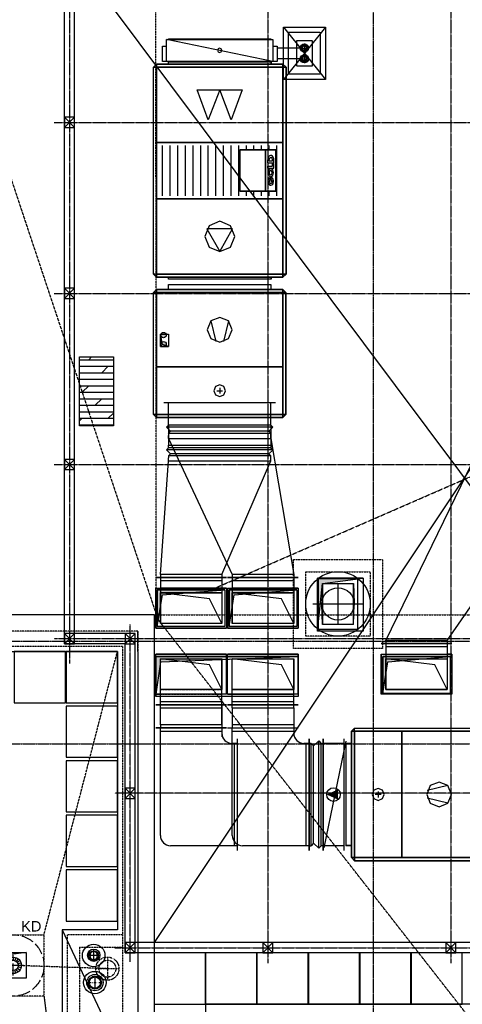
# Model space of a CAD drawing. Extents: x -7228 to 74941, y -112898 to 85621.
# Tile 14 of 256: x 52392 to 52824, y -101066 to -100104. Entities that reach past the tile are written whole.
import ezdxf

# ---------------------------------------------------------------- set-up
doc = ezdxf.new("R2010")
doc.units = 0
for name, pattern in [('00-inst$0$DASHDOT', [1, 0.5, -0.25, 0, -0.25]), ('ACAD_ISO02W100', [15, 12, -3]), ('ACAD_ISO10W100', [18.5, 12, -3, 0.5, -3]), ('CENTER', [2, 1.25, -0.25, 0.25, -0.25]), ('DASHED', [0.75, 0.5, -0.25])]:
    doc.linetypes.add(name, pattern=pattern)
doc.layers.get('0').update_dxf_attribs({"color": 101, "linetype": 'CONTINUOUS'})
for name, color, linetype in [('Ins-co', 2, 'CONTINUOUS'), ('Ins-kan', 54, 'CONTINUOUS'), ('Ins-went', 141, 'CONTINUOUS'), ('Ins-wod', 4, 'CONTINUOUS'), ('Mks-N-pion', 8, 'CONTINUOUS'), ('Os-osie', 14, 'CENTER'), ('Os-osie glowne', 1, 'CENTER'), ('PULAYER0', 1, 'CONTINUOUS'), ('Pzt-chodniki-hatch', 252, 'CONTINUOUS'), ('Sc-metal', 141, 'CONTINUOUS'), ('W-idok', 8, 'CONTINUOUS'), ('W-izol-w', 144, 'CONTINUOUS'), ('W-otwor-strop', 1, 'CONTINUOUS'), ('W-widok-spadki', 61, 'CONTINUOUS')]:
    doc.layers.add(name, color=color, linetype=linetype)
doc.styles.add('TYTUL2', font='ARIAL.TTF')
pattern_1 = [(0, (456287.547, 30849.919), (0, 6.35), []), (45, (456287.547, 30849.919), (-12.69999134, 12.69999134), [8.98026, -17.9605])]

# ---------------------------------------------------------------- blocks, each defined once
blk = doc.blocks.new('_kgjdskfgjkfh')
at = {"linetype": 'ACAD_ISO10W100'}
for p, q in [((0, 10), (0, -10)), ((10, 0), (-10, 0))]:
    blk.add_line(p, q, dxfattribs=at)
at = {"linetype": 'Continuous', "ltscale": 7}
for p, q in [((-8, 0), (-5, 0)), ((-7.61, 2.47), (-4.76, 1.55)), ((-6.47, 4.7), (-4.05, 2.94)), ((-4.7, 6.47), (-2.94, 4.05)), ((-2.47, 7.61), (-1.55, 4.76)), ((0, 8), (0, 5)), ((2.47, 7.61), (1.55, 4.76)), ((4.7, 6.47), (2.94, 4.05)), ((6.47, 4.7), (4.05, 2.94)), ((7.61, 2.47), (4.76, 1.55)), ((8, 0), (5, 0)), ((-7.61, -2.47), (-4.76, -1.55)), ((-6.47, -4.7), (-4.05, -2.94)), ((-4.7, -6.47), (-2.94, -4.05)), ((-2.47, -7.61), (-1.55, -4.76)), ((0, -8), (0, -5)), ((2.47, -7.61), (1.55, -4.76)), ((4.7, -6.47), (2.94, -4.05)), ((6.47, -4.7), (4.05, -2.94)), ((7.61, -2.47), (4.76, -1.55))]:
    blk.add_line(p, q, dxfattribs=at)
at = {"linetype": 'ACAD_ISO02W100'}
blk.add_circle((0, 0), 30, dxfattribs=at)
at = {"linetype": 'Continuous', "ltscale": 7}
for radius in [8, 5]:
    blk.add_circle((0, 0), radius, dxfattribs=at)
blk = doc.blocks.new('*U2918')
at = {"color": 1, "linetype": 'Continuous', "lineweight": -2}
blk.add_line((-235, -345), (-235, 345), dxfattribs=at)
at = {"color": 0, "linetype": 'ByBlock', "lineweight": -2}
for p, q in [((-235, 300), (215, 300)), ((215, 300), (215, -300)), ((-235, -300), (215, -300))]:
    blk.add_line(p, q, dxfattribs=at)
at = {"color": 4, "linetype": 'Continuous'}
for p, q in [((-205, -300), (-205, 300)), ((-130, 345), (260, 345)), ((-130, 345), (-130, 300)), ((260, -345), (260, 345)), ((-130, -345), (-130, -300)), ((-130, -345), (260, -345))]:
    blk.add_line(p, q, dxfattribs=at)
at = {"color": 4, "linetype": 'DASHED'}
for p, q in [((-130, 300), (-130, -300)), ((-85, 300), (-85, -300))]:
    blk.add_line(p, q, dxfattribs=at)
blk = doc.blocks.new('*U2920')
at = {"color": 0, "linetype": 'ByBlock', "lineweight": -2}
blk.add_circle((0, 0), 315, dxfattribs=at)
blk = doc.blocks.new('*U2919')
at = {"color": 0, "linetype": 'ByBlock', "lineweight": -2}
blk.add_circle((0, 0), 157.5, dxfattribs=at)

msp = doc.modelspace()

# ---------------------------------------------------------------- hatches: boundary and pattern name
at = {"layer": 'Ins-went'}
h = msp.add_hatch(color=256, dxfattribs=at)
h.paths.add_polyline_path([(52530.032, -100421.174, 1), (52535.283, -100421.174, 1)])
h.paths.add_polyline_path([(52535.283, -100412.247, 1), (52530.032, -100412.247, 1)])
h = msp.add_hatch(color=256, dxfattribs=at)
h.paths.add_polyline_path([(52530.032, -100421.174, 1), (52535.283, -100421.174, 1)])
h.paths.add_polyline_path([(52535.283, -100412.247, 1), (52530.032, -100412.247, 1)])
at = {"layer": 'Ins-went', "ltscale": 0.5}
h = msp.add_hatch(dxfattribs=at)
h.set_pattern_fill('DOLMIT', color=256, style=0)
h.set_pattern_definition(pattern_1)
h.paths.add_polyline_path([(52483.56, -100433.581), (52450.508, -100433.581), (52450.508, -100500.885), (52483.56, -100500.885)])
h = msp.add_hatch(dxfattribs=at)
h.set_pattern_fill('DOLMIT', color=256, style=0)
h.set_pattern_definition(pattern_1)
h.paths.add_polyline_path([(52483.56, -100433.581), (52450.508, -100433.581), (52450.508, -100500.885), (52483.56, -100500.885)])
at = {"layer": 'W-otwor-strop'}
for points in [[(52529.547, -100411.302), (52529.547, -100423.302), (52537.547, -100423.302), (52531.547, -100421.302)], [(52727.497, -100649.805), (52683.047, -100649.805), (52683.047, -100701.302), (52688.047, -100654.805)]]:
    msp.add_hatch(color=256, dxfattribs=at).paths.add_polyline_path(points)
at = {"layer": 'W-otwor-strop', "linetype": 'Continuous', "ltscale": 0.5}
for points in [[(52592.518, -100660.979), (52526.518, -100660.979), (52526.518, -100696.979), (52531.518, -100665.979)], [(52662.746, -100660.979), (52596.746, -100660.979), (52596.746, -100696.979), (52601.746, -100665.979)], [(52664.246, -100726.302), (52525.018, -100726.302), (52525.018, -100765.302), (52530.018, -100731.302)], [(52812.757, -100726.302), (52746.757, -100726.302), (52746.757, -100762.302), (52751.757, -100731.302)]]:
    msp.add_hatch(color=256, dxfattribs=at).paths.add_polyline_path(points)
at = {"layer": 'W-otwor-strop', "linetype": 'Continuous'}
msp.add_hatch(color=256, dxfattribs=at).paths.add_polyline_path([(52398.344, -101015.29), (52376.344, -101018.29), (52373.344, -101040.29), (52373.344, -101015.29)])

# ---------------------------------------------------------------- linework, layer by layer
at = {"color": 4, "ltscale": 2}
for p, q in [((52529.518, -100645.979), (52529.518, -100648.979)), ((52529.518, -100728.379), (52589.518, -100728.379)), ((52599.746, -100758.379), (52599.746, -100728.379)), ((52814.257, -100723.879, -31245.877), (52809.757, -100723.879, -31245.877)), ((52814.257, -100723.879, -31245.877), (52814.257, -100762.879, -31245.877))]:
    msp.add_line(p, q, dxfattribs=at)
at = {"color": 0, "linetype": 'ByBlock', "lineweight": -2}
msp.add_line((52599.746, -100728.379), (52659.746, -100728.379), dxfattribs=at)
at = {"color": 4, "linetype": 'Continuous'}
for p, q in [((52664.246, -100762.879), (52659.746, -100762.879)), ((52814.257, -100762.879, -31245.877), (52745.257, -100762.879, -31245.877))]:
    msp.add_line(p, q, dxfattribs=at)
at = {"layer": 'Ins-co'}
for p, q in [((52665.852, -100131.945), (52643.588, -100131.945)), ((52665.852, -100131.945, 0), (52674.572, -100131.945, 0)), ((52670.212, -100127.585, 0), (52670.212, -100136.305, 0)), ((52665.853, -100142.475, 0), (52643.588, -100142.476)), ((52665.853, -100142.475, 0), (52674.573, -100142.475, 0)), ((52670.212, -100138.115, 0), (52670.213, -100146.835, 0))]:
    msp.add_line(p, q, dxfattribs=at)
for centre, radius in [((52670.212, -100131.945, 0), 3.624), ((52670.212, -100131.945, 0), 2.56), ((52670.212, -100131.945, 0), 2.08), ((52670.213, -100142.475, 0), 3.624), ((52670.213, -100142.475, 0), 2.56), ((52670.213, -100142.475, 0), 2.08)]:
    msp.add_circle(centre, radius, dxfattribs=at)
at = {"layer": 'Ins-kan', "linetype": 'Continuous', "ltscale": 0.3}
for p, q in [((52469.616, -101018.203), (52459.116, -101018.203)), ((52464.366, -101023.453), (52464.366, -101012.953)), ((52465.548, -101038.304), (52465.548, -101050.904))]:
    msp.add_line(p, q, dxfattribs=at)
for centre, radius in [((52464.366, -101018.203), 11), ((52464.366, -101018.203), 4.77), ((52465.548, -101044.604), 11), ((52465.548, -101044.604), 6.3), ((52465.548, -101044.604), 5.5)]:
    msp.add_circle(centre, radius, dxfattribs=at)
at = {"layer": 'Ins-kan', "linetype": 'Continuous', "ltscale": 0.3, "extrusion": (0, 9.7811e-55, -1)}
msp.add_ellipse((52464.366, -101018.203), major_axis=(2.722, 2.722), ratio=1, start_param=3.9269908, end_param=10.2101761, dxfattribs=at)
at = {"layer": 'Ins-went'}
for p, q in [((52639.338, -100145.024), (52535.338, -100123.524)), ((52522.738, -100150.624), (52525.738, -100147.624)), ((52522.738, -100352.624), (52522.738, -100150.624)), ((52525.738, -100147.624), (52649.238, -100147.624)), ((52535.338, -100145.024), (52531.688, -100145.024)), ((52652.238, -100150.624), (52652.238, -100352.624)), ((52565.438, -100172.674), (52609.538, -100172.674)), ((52576.316, -100202.074), (52565.438, -100172.674)), ((52587.488, -100172.674), (52576.316, -100202.074)), ((52598.66, -100202.074), (52587.488, -100172.674)), ((52609.538, -100172.674), (52598.66, -100202.074)), ((52531.738, -100276.124), (52531.738, -100227.124)), ((52539.172, -100276.124), (52539.172, -100227.124)), ((52546.605, -100276.124), (52546.605, -100227.124)), ((52554.038, -100276.124), (52554.038, -100227.124)), ((52561.472, -100276.124), (52561.472, -100227.124)), ((52568.905, -100276.124), (52568.905, -100227.124)), ((52576.338, -100276.124), (52576.338, -100227.124)), ((52583.772, -100276.124), (52583.772, -100227.124)), ((52591.205, -100276.124), (52591.205, -100227.124)), ((52598.638, -100276.124), (52598.638, -100227.124)), ((52606.072, -100276.124), (52606.072, -100227.124)), ((52613.505, -100231.374), (52613.505, -100227.124)), ((52620.938, -100231.374), (52620.938, -100227.124)), ((52628.372, -100231.374), (52628.372, -100227.124)), ((52635.805, -100231.374), (52635.805, -100227.124)), ((52643.238, -100276.124), (52643.238, -100227.124)), ((52607.238, -100231.374), (52632.238, -100231.374)), ((52607.238, -100271.874), (52607.238, -100231.374)), ((52632.238, -100231.374), (52642.238, -100231.374)), ((52640.208, -100244.024), (52640.208, -100239.724)), ((52634.551, -100244.024), (52634.551, -100241.024)), ((52634.551, -100244.024), (52634.551, -100242.124)), ((52634.551, -100244.024), (52640.208, -100244.024)), ((52634.551, -100247.324), (52638.865, -100247.324)), ((52634.551, -100249.224), (52634.551, -100247.324)), ((52634.551, -100249.224), (52640.208, -100249.224)), ((52635.895, -100242.124), (52635.895, -100240.724)), ((52635.895, -100242.124), (52638.935, -100242.024)), ((52638.865, -100247.324), (52639.077, -100247.024)), ((52638.935, -100242.124), (52638.935, -100240.624)), ((52639.077, -100244.724), (52639.148, -100244.624)), ((52639.077, -100247.024), (52639.077, -100244.724)), ((52639.148, -100244.624), (52640.208, -100244.624)), ((52640.208, -100244.024), (52640.208, -100242.124)), ((52640.208, -100249.224), (52640.208, -100244.624)), ((52636.319, -100258.424), (52636.885, -100259.724)), ((52637.309, -100258.124), (52637.309, -100262.024)), ((52636.885, -100259.724), (52636.885, -100260.124)), ((52637.309, -100262.024), (52638.158, -100262.024)), ((52638.158, -100262.024), (52638.158, -100260.424)), ((52632.238, -100271.874), (52607.238, -100271.874)), ((52613.505, -100276.124), (52613.505, -100271.874)), ((52620.938, -100276.124), (52620.938, -100271.874)), ((52628.372, -100276.124), (52628.372, -100271.874)), ((52642.238, -100271.874), (52632.238, -100271.874)), ((52635.805, -100276.124), (52635.805, -100271.874)), ((52600.13, -100308.524), (52574.846, -100308.524)), ((52574.846, -100308.524), (52587.488, -100330.574)), ((52587.488, -100330.574), (52600.13, -100308.524)), ((52525.738, -100355.624), (52522.738, -100352.624)), ((52652.238, -100352.624), (52649.238, -100355.624)), ((52649.238, -100355.624), (52525.738, -100355.624)), ((52522.738, -100370.724), (52525.738, -100367.724)), ((52522.738, -100489.724), (52522.738, -100370.724)), ((52525.738, -100367.724), (52649.138, -100367.724)), ((52649.138, -100367.724), (52652.138, -100370.724)), ((52652.138, -100370.724), (52652.138, -100489.724)), ((52578.871, -100398.506), (52583.694, -100418.598)), ((52596.006, -100398.506), (52591.183, -100418.598)), ((52584.545, -100466.574), (52590.332, -100466.574)), ((52587.438, -100463.681), (52587.438, -100469.468)), ((52532.84, -100478.224), (52641.84, -100478.224)), ((52537.34, -100498.224), (52537.34, -100478.224)), ((52637.34, -100500.224, -1470), (52637.34, -100478.224)), ((52525.738, -100492.724), (52522.738, -100489.724)), ((52652.138, -100489.724), (52649.138, -100492.724)), ((52649.138, -100492.724), (52525.738, -100492.724)), ((52537.34, -100500.224, -1470), (52537.34, -100498.224, -1470)), ((52537.538, -100498.224), (52537.538, -100497.724)), ((52535.34, -100502.224, -1470), (52537.34, -100500.224, -1470)), ((52639.34, -100502.224, -1470), (52535.34, -100502.224, -1470)), ((52539.34, -100506.224, -1470), (52535.34, -100502.224, -1470)), ((52637.34, -100500.224, -1470), (52537.34, -100500.224, -1470)), ((52537.34, -100508.224, -1470), (52539.34, -100506.224, -1470)), ((52637.34, -100508.224, -1470), (52537.34, -100508.224, -1470)), ((52537.34, -100508.224, -1470), (52537.34, -100510.224, -1470)), ((52537.538, -100500.224), (52537.538, -100520.224)), ((52635.34, -100506.224, -1470), (52539.34, -100506.224, -1470)), ((52639.34, -100502.224, -1470), (52635.34, -100506.224, -1470)), ((52635.34, -100506.224, -1470), (52637.34, -100508.224, -1470)), ((52637.34, -100500.224, -1470), (52639.34, -100502.224, -1470)), ((52637.34, -100510.224, -1470), (52637.34, -100508.224, -1470)), ((52637.538, -100500.224), (52637.538, -100520.224)), ((52537.34, -100513.224), (52537.34, -100510.224)), ((52537.34, -100513.224), (52637.34, -100513.224)), ((52537.34, -100513.224), (52599.74, -100646.024)), ((52637.34, -100513.224), (52637.34, -100510.224)), ((52637.34, -100513.224), (52659.74, -100646.024)), ((52749.757, -100710.379), (52845.957, -100512.779)), ((52809.757, -100710.379), (52945.957, -100512.779)), ((52535.538, -100524.224, -3110), (52537.538, -100522.224, -3110)), ((52639.538, -100524.224, -3110), (52535.538, -100524.224, -3110)), ((52539.538, -100528.224, -3110), (52535.538, -100524.224, -3110)), ((52537.538, -100522.224, -3110), (52537.538, -100520.224, -3110)), ((52637.538, -100522.224, -3110), (52537.538, -100522.224, -3110)), ((52537.538, -100530.224, -3110), (52539.538, -100528.224, -3110)), ((52635.538, -100528.224, -3110), (52539.538, -100528.224, -3110)), ((52639.538, -100524.224, -3110), (52635.538, -100528.224, -3110)), ((52635.538, -100528.224, -3110), (52637.538, -100530.224, -3110)), ((52637.538, -100520.224, -3110), (52637.538, -100522.224, -3110)), ((52637.538, -100522.224, -3110), (52639.538, -100524.224, -3110)), ((52529.518, -100645.979), (52537.518, -100535.179)), ((52537.518, -100535.179), (52537.518, -100532.179)), ((52537.518, -100535.179), (52637.518, -100535.179)), ((52637.538, -100530.224, -3110), (52537.538, -100530.224, -3110)), ((52537.538, -100530.224, -3110), (52537.538, -100532.224, -3110)), ((52589.518, -100645.979), (52637.518, -100535.179)), ((52637.518, -100535.179), (52637.518, -100532.179)), ((52637.538, -100532.224, -3110), (52637.538, -100530.224, -3110)), ((52594.018, -100648.979), (52525.018, -100648.979)), ((52525.018, -100648.979, -32153.486), (52594.018, -100648.979, -32153.486)), ((52589.518, -100645.979), (52529.518, -100645.979)), ((52529.518, -100648.979, -32153.486), (52529.518, -100693.979, -32153.486)), ((52529.518, -100651.979, -32153.486), (52589.518, -100651.979, -32153.486)), ((52589.518, -100645.979), (52589.518, -100648.979)), ((52589.518, -100648.979, -32153.486), (52589.518, -100693.979, -32153.486)), ((52664.24, -100649.024), (52595.24, -100649.024)), ((52595.246, -100648.979, -29745.773), (52664.246, -100648.979, -29745.773)), ((52659.74, -100646.024), (52599.74, -100646.024)), ((52599.74, -100646.024), (52599.74, -100649.024)), ((52599.746, -100648.979, -29745.773), (52599.746, -100693.979, -29745.773)), ((52599.746, -100651.979, -29745.773), (52659.746, -100651.979, -29745.773)), ((52659.74, -100646.024), (52659.74, -100649.024)), ((52659.746, -100648.979, -29745.773), (52659.746, -100693.979, -29745.773)), ((52722.547, -100650.305), (52683.547, -100650.305)), ((52683.547, -100650.305), (52683.547, -100699.305)), ((52722.547, -100699.305), (52722.547, -100650.305)), ((52525.018, -100698.479), (52525.018, -100659.479)), ((52525.018, -100659.479), (52594.018, -100659.479)), ((52525.018, -100659.479, -32153.486), (52525.018, -100698.479, -32153.486)), ((52525.018, -100659.479, -32153.486), (52529.518, -100659.479, -32153.486)), ((52589.518, -100659.479, -32153.486), (52529.518, -100659.479, -32153.486)), ((52594.018, -100659.479, -32153.486), (52589.518, -100659.479, -32153.486)), ((52594.018, -100659.479), (52594.018, -100698.479)), ((52594.018, -100659.479, -32153.486), (52594.018, -100698.479, -32153.486)), ((52595.246, -100698.479), (52595.246, -100659.479)), ((52595.246, -100659.479), (52664.246, -100659.479)), ((52595.246, -100659.479, -29745.773), (52595.246, -100698.479, -29745.773)), ((52595.246, -100659.479, -29745.773), (52599.746, -100659.479, -29745.773)), ((52659.746, -100659.479, -29745.773), (52599.746, -100659.479, -29745.773)), ((52664.246, -100659.479, -29745.773), (52659.746, -100659.479, -29745.773)), ((52664.246, -100659.479), (52664.246, -100698.479)), ((52664.246, -100659.479, -29745.773), (52664.246, -100698.479, -29745.773)), ((52688.047, -100654.805), (52687.309, -100674.206)), ((52688.047, -100654.805), (52688.047, -100694.805)), ((52688.047, -100654.805), (52718.047, -100654.805)), ((52703.047, -100694.305), (52703.047, -100655.305)), ((52718.047, -100654.805), (52718.786, -100674.206)), ((52718.047, -100694.805), (52718.047, -100654.805)), ((52577.518, -100669.979), (52529.518, -100663.979)), ((52529.518, -100693.979), (52529.518, -100663.979)), ((52529.518, -100663.979), (52589.518, -100663.979)), ((52589.518, -100663.979, -32153.486), (52529.518, -100663.979, -32153.486)), ((52589.518, -100693.979), (52577.518, -100669.979)), ((52589.518, -100663.979), (52589.518, -100693.979)), ((52647.746, -100669.979), (52599.746, -100663.979)), ((52599.746, -100693.979), (52599.746, -100663.979)), ((52599.746, -100663.979), (52659.746, -100663.979)), ((52659.746, -100663.979, -29745.773), (52599.746, -100663.979, -29745.773)), ((52659.746, -100693.979), (52647.746, -100669.979)), ((52659.746, -100663.979), (52659.746, -100693.979)), ((52678.547, -100674.805), (52727.547, -100674.805)), ((52688.047, -100694.805), (52687.309, -100675.404)), ((52718.047, -100694.805), (52718.786, -100675.404)), ((52594.018, -100698.479), (52525.018, -100698.479)), ((52525.018, -100698.479, -32153.486), (52594.018, -100698.479, -32153.486)), ((52589.518, -100693.979), (52529.518, -100693.979)), ((52589.518, -100693.979, -32153.486), (52529.518, -100693.979, -32153.486)), ((52664.246, -100698.479), (52595.246, -100698.479)), ((52595.246, -100698.479, -29745.773), (52664.246, -100698.479, -29745.773)), ((52659.746, -100693.979), (52599.746, -100693.979)), ((52659.746, -100693.979, -29745.773), (52599.746, -100693.979, -29745.773)), ((52683.547, -100699.305), (52722.547, -100699.305)), ((52718.047, -100694.805), (52688.047, -100694.805)), ((52809.757, -100710.379), (52749.757, -100710.379)), ((52749.757, -100710.379), (52749.757, -100713.379)), ((52809.757, -100710.379), (52809.757, -100713.379)), ((52814.257, -100713.379), (52745.257, -100713.379)), ((52745.257, -100713.379, -31245.877), (52814.257, -100713.379, -31245.877)), ((52749.757, -100713.379, -31245.877), (52749.757, -100758.379, -31245.877)), ((52749.757, -100716.379, -31245.877), (52809.757, -100716.379, -31245.877)), ((52809.757, -100713.379, -31245.877), (52809.757, -100758.379, -31245.877)), ((52525.018, -100762.879), (52525.018, -100723.879)), ((52525.018, -100723.879), (52594.018, -100723.879)), ((52577.518, -100734.379), (52529.518, -100728.379)), ((52529.518, -100758.379), (52529.518, -100728.379)), ((52589.518, -100728.379), (52589.518, -100758.379)), ((52594.018, -100723.879), (52594.018, -100762.879)), ((52595.246, -100762.879), (52595.246, -100723.879)), ((52595.246, -100723.879), (52664.246, -100723.879)), ((52595.246, -100762.879), (52595.246, -100723.879)), ((52664.246, -100723.879), (52595.246, -100723.879)), ((52647.746, -100734.379), (52599.746, -100728.379)), ((52599.746, -100773.379), (52599.746, -100728.379)), ((52599.746, -100728.379), (52659.746, -100728.379)), ((52659.746, -100728.379), (52659.746, -100758.379)), ((52659.746, -100773.379), (52659.746, -100728.379)), ((52664.246, -100723.879), (52664.246, -100762.879)), ((52664.246, -100762.879), (52664.246, -100723.879)), ((52745.257, -100723.879, -31245.877), (52745.257, -100762.879, -31245.877)), ((52745.257, -100723.879, -31245.877), (52749.757, -100723.879, -31245.877)), ((52745.257, -100762.879), (52745.257, -100723.879)), ((52745.257, -100723.879), (52814.257, -100723.879)), ((52749.757, -100723.879, -31245.877), (52809.757, -100723.879, -31245.877)), ((52749.757, -100728.379, -31245.877), (52809.757, -100728.379, -31245.877)), ((52797.757, -100734.379), (52749.757, -100728.379)), ((52749.757, -100758.379), (52749.757, -100728.379)), ((52749.757, -100728.379), (52809.757, -100728.379)), ((52809.757, -100728.379), (52809.757, -100758.379)), ((52814.257, -100723.879), (52814.257, -100762.879)), ((52589.518, -100758.379), (52577.518, -100734.379)), ((52659.746, -100758.379), (52647.746, -100734.379)), ((52809.757, -100758.379), (52797.757, -100734.379)), ((52589.518, -100758.379), (52529.518, -100758.379)), ((52659.746, -100758.379), (52599.746, -100758.379)), ((52599.746, -100758.379), (52659.746, -100758.379)), ((52749.757, -100758.379, -31245.877), (52809.757, -100758.379, -31245.877)), ((52809.757, -100758.379), (52749.757, -100758.379)), ((52594.018, -100762.879), (52525.018, -100762.879)), ((52664.246, -100762.879), (52595.246, -100762.879)), ((52595.246, -100762.879), (52599.746, -100762.879)), ((52599.746, -100762.879), (52659.746, -100762.879)), ((52814.257, -100762.879), (52745.257, -100762.879)), ((52525.02, -100773.349), (52594.02, -100773.349)), ((52529.52, -100776.349), (52529.52, -100773.349)), ((52529.52, -100776.349), (52589.52, -100776.349)), ((52529.52, -100792.949), (52529.52, -100776.349)), ((52589.518, -100773.379), (52589.518, -100804.454)), ((52589.52, -100776.349), (52589.52, -100773.349)), ((52589.52, -100792.949), (52589.52, -100776.349)), ((52595.246, -100773.379), (52664.246, -100773.379)), ((52664.246, -100773.379), (52595.246, -100773.379)), ((52659.746, -100770.379), (52599.746, -100770.379)), ((52599.746, -100776.379), (52599.746, -100773.379)), ((52599.746, -100776.379), (52659.746, -100776.379)), ((52599.746, -100776.379), (52599.746, -100792.979)), ((52659.746, -100776.379), (52659.746, -100773.379)), ((52659.746, -100776.379), (52659.746, -100792.979)), ((52525.02, -100795.949), (52594.02, -100795.949)), ((52594.02, -100795.949), (52525.02, -100795.949)), ((52589.52, -100792.949), (52529.52, -100792.949)), ((52529.52, -100792.949), (52529.52, -100795.949)), ((52529.52, -100900.949), (52529.52, -100795.949)), ((52589.52, -100792.949), (52589.52, -100795.949)), ((52589.52, -100795.949), (52589.52, -100800.949)), ((52595.246, -100795.949, 0), (52664.246, -100795.949, 0)), ((52664.246, -100795.979), (52595.246, -100795.979)), ((52659.746, -100792.979), (52599.746, -100792.979)), ((52599.746, -100792.979), (52599.746, -100795.979)), ((52599.746, -100900.949, 0), (52599.746, -100795.949, 0)), ((52659.746, -100792.979), (52659.746, -100795.979)), ((52659.746, -100795.949, 0), (52659.746, -100800.949, 0)), ((52716.12, -100799.149), (52719.12, -100796.149)), ((52719.12, -100796.149), (52838.12, -100796.149)), ((52529.52, -100798.949), (52589.52, -100798.949)), ((52599.746, -100798.949, 0), (52659.746, -100798.949, 0)), ((52604.52, -100806.449), (52604.52, -100915.449)), ((52674.746, -100806.449, 0), (52674.746, -100915.449, 0)), ((52674.746, -100915.449), (52674.746, -100806.449)), ((52688.646, -100806.449), (52688.646, -100915.449)), ((52688.646, -100915.449), (52688.646, -100806.449)), ((52708.646, -100806.449), (52708.646, -100915.449)), ((52716.12, -100922.549), (52716.12, -100799.149)), ((52604.52, -100810.949), (52599.52, -100810.949)), ((52601.52, -100810.949), (52601.52, -100910.949)), ((52674.746, -100810.949, 0), (52669.746, -100810.949, 0)), ((52671.746, -100810.949, 0), (52671.746, -100910.949, 0)), ((52676.746, -100810.949), (52674.746, -100810.949)), ((52676.746, -100810.949), (52679.221, -100813.424)), ((52676.746, -100910.949), (52676.746, -100810.949)), ((52679.221, -100813.424), (52684.171, -100808.474)), ((52679.221, -100908.474), (52679.221, -100813.424)), ((52684.171, -100913.424), (52684.171, -100808.474)), ((52684.171, -100808.474), (52686.646, -100810.949)), ((52686.646, -100910.949), (52686.646, -100810.949)), ((52686.646, -100810.949), (52688.646, -100810.949)), ((52708.646, -100810.949), (52688.646, -100810.949)), ((52710.62, -100808.949), (52689.12, -100912.949)), ((52710.62, -100810.949), (52711.12, -100810.949)), ((52810.338, -100852.281), (52790.246, -100857.104)), ((52745.164, -100860.849), (52739.376, -100860.849)), ((52742.27, -100857.955), (52742.27, -100863.742)), ((52810.338, -100869.416), (52790.246, -100864.593)), ((52604.52, -100910.949), (52539.52, -100910.949)), ((52674.746, -100910.949, 0), (52609.746, -100910.949, 0)), ((52674.746, -100910.949), (52676.746, -100910.949)), ((52679.221, -100908.474), (52676.746, -100910.949)), ((52684.171, -100913.424), (52679.221, -100908.474)), ((52686.646, -100910.949), (52684.171, -100913.424)), ((52688.646, -100910.949), (52686.646, -100910.949)), ((52708.646, -100910.949), (52688.646, -100910.949)), ((52719.12, -100925.549), (52716.12, -100922.549)), ((52838.12, -100925.549), (52719.12, -100925.549))]:
    msp.add_line(p, q, dxfattribs=at)
at = {"layer": 'Ins-went', "ltscale": 0.5}
msp.add_lwpolyline([(52450.508, -100433.581), (52483.56, -100433.581), (52483.56, -100500.885), (52450.508, -100500.885)], close=True, dxfattribs=at)
msp.add_lwpolyline([(52450.508, -100433.581), (52483.56, -100433.581), (52483.56, -100500.885), (52450.508, -100500.885)], close=True, dxfattribs=at)
at = {"layer": 'Ins-went'}
for points in [[(52639.338, -100123.524, 0), (52639.338, -100145.024, 0), (52535.338, -100145.024, 0), (52535.338, -100123.524, 0)], [(52587.338, -100136.424, 0), (52588.859, -100135.795, 0), (52589.488, -100134.274, 0), (52588.859, -100132.754, 0), (52587.338, -100132.124, 0), (52585.818, -100132.754, 0), (52585.188, -100134.274, 0), (52585.818, -100135.795, 0)], [(52522.738, -100150.624, 0), (52525.738, -100150.624, 0), (52525.738, -100147.624, 0)], [(52522.738, -100150.624, 0), (52525.738, -100150.624, 0), (52525.738, -100352.624, 0), (52522.738, -100352.624, 0)], [(52649.238, -100147.624, 0), (52525.738, -100147.624, 0), (52525.738, -100150.624, 0), (52649.238, -100150.624, 0)], [(52649.238, -100150.624, 0), (52525.738, -100150.624, 0), (52525.738, -100352.624, 0), (52649.238, -100352.624, 0)], [(52525.738, -100150.624, 0), (52649.238, -100150.624, 0), (52649.238, -100224.124, 0), (52525.738, -100224.124, 0)], [(52649.238, -100147.624, 0), (52649.238, -100150.624, 0), (52652.238, -100150.624, 0)], [(52652.238, -100150.624, 0), (52649.238, -100150.624, 0), (52649.238, -100352.624, 0), (52652.238, -100352.624, 0)], [(52649.238, -100279.124, 0), (52525.738, -100279.124, 0), (52525.738, -100224.124, 0), (52649.238, -100224.124, 0)], [(52607.238, -100271.874, 0), (52632.238, -100271.874, 0), (52632.238, -100231.374, 0), (52607.238, -100231.374, 0)], [(52642.238, -100231.374, 0), (52632.238, -100231.374, 0), (52632.238, -100271.874, 0), (52642.238, -100271.874, 0)], [(52634.481, -100253.724, 0), (52635.309, -100256.553, 0), (52637.309, -100257.724, 0), (52639.309, -100256.553, 0), (52640.137, -100253.724, 0), (52639.309, -100250.896, 0), (52637.309, -100249.724, 0), (52635.309, -100250.896, 0)], [(52635.824, -100253.724, 0), (52636.259, -100255.209, 0), (52637.309, -100255.824, 0), (52638.359, -100255.209, 0), (52638.794, -100253.724, 0), (52638.359, -100252.239, 0), (52637.309, -100251.624, 0), (52636.259, -100252.239, 0)], [(52525.738, -100279.124, 0), (52649.238, -100279.124, 0), (52649.238, -100352.624, 0), (52525.738, -100352.624, 0)], [(52587.488, -100330.574, 0), (52597.883, -100326.269, 0), (52602.188, -100315.874, 0), (52597.883, -100305.48, 0), (52587.488, -100301.174, 0), (52577.094, -100305.48, 0), (52572.788, -100315.874, 0), (52577.094, -100326.269, 0)], [(52525.738, -100355.624, 0), (52525.738, -100352.624, 0), (52522.738, -100352.624, 0)], [(52649.238, -100355.624, 0), (52649.238, -100352.624, 0), (52525.738, -100352.624, 0), (52525.738, -100355.624, 0)], [(52652.238, -100352.624, 0), (52649.238, -100352.624, 0), (52649.238, -100355.624, 0)], [(52522.738, -100370.724, 0), (52525.738, -100370.724, 0), (52525.738, -100367.724, 0)], [(52522.738, -100370.724, 0), (52525.738, -100370.724, 0), (52525.738, -100489.724, 0), (52522.738, -100489.724, 0)], [(52649.138, -100367.724, 0), (52525.738, -100367.724, 0), (52525.738, -100370.724, 0), (52649.138, -100370.724, 0)], [(52649.138, -100370.724, 0), (52525.738, -100370.724, 0), (52525.738, -100489.724, 0), (52649.138, -100489.724, 0)], [(52525.738, -100370.724, 0), (52649.138, -100370.724, 0), (52649.138, -100443.424, 0), (52525.738, -100443.424, 0)], [(52649.138, -100367.724, 0), (52649.138, -100370.724, 0), (52652.138, -100370.724, 0)], [(52652.138, -100370.724, 0), (52649.138, -100370.724, 0), (52649.138, -100489.724, 0), (52652.138, -100489.724, 0)], [(52587.438, -100419.191, 0), (52596.006, -100415.642, 0), (52599.555, -100407.074, 0), (52596.006, -100398.506, 0), (52587.438, -100394.958, 0), (52578.871, -100398.506, 0), (52575.322, -100407.074, 0), (52578.871, -100415.642, 0)], [(52525.738, -100443.424, 0), (52649.138, -100443.424, 0), (52649.138, -100489.724, 0), (52525.738, -100489.724, 0)], [(52587.438, -100472.362, 0), (52591.531, -100470.667, 0), (52593.226, -100466.574, 0), (52591.531, -100462.482, 0), (52587.438, -100460.787, 0), (52583.346, -100462.482, 0), (52581.651, -100466.574, 0), (52583.346, -100470.667, 0)], [(52525.738, -100492.724, 0), (52525.738, -100489.724, 0), (52522.738, -100489.724, 0)], [(52649.138, -100492.724, 0), (52649.138, -100489.724, 0), (52525.738, -100489.724, 0), (52525.738, -100492.724, 0)], [(52652.138, -100489.724, 0), (52649.138, -100489.724, 0), (52649.138, -100492.724, 0)], [(52716.12, -100799.149, 0), (52719.12, -100799.149, 0), (52719.12, -100796.149, 0)], [(52838.12, -100796.149, 0), (52838.12, -100799.149, 0), (52719.12, -100799.149, 0), (52719.12, -100796.149, 0)], [(52716.12, -100922.549, 0), (52719.12, -100922.549, 0), (52719.12, -100799.149, 0), (52716.12, -100799.149, 0)], [(52838.12, -100922.549, 0), (52838.12, -100799.149, 0), (52719.12, -100799.149, 0), (52719.12, -100922.549, 0)], [(52765.42, -100799.149, 0), (52765.42, -100922.549, 0), (52719.12, -100922.549, 0), (52719.12, -100799.149, 0)], [(52838.12, -100799.149, 0), (52838.12, -100922.549, 0), (52765.42, -100922.549, 0), (52765.42, -100799.149, 0)], [(52736.483, -100860.849, 0), (52738.178, -100864.941, 0), (52742.27, -100866.636, 0), (52746.362, -100864.941, 0), (52748.058, -100860.849, 0), (52746.362, -100856.756, 0), (52742.27, -100855.061, 0), (52738.178, -100856.756, 0)], [(52789.653, -100860.849, 0), (52793.202, -100869.416, 0), (52801.77, -100872.965, 0), (52810.338, -100869.416, 0), (52813.887, -100860.849, 0), (52810.338, -100852.281, 0), (52801.77, -100848.732, 0), (52793.202, -100852.281, 0)], [(52697.72, -100860.949, 0), (52698.35, -100862.469, 0), (52699.87, -100863.099, 0), (52701.39, -100862.469, 0), (52702.02, -100860.949, 0), (52701.39, -100859.428, 0), (52699.87, -100858.799, 0), (52698.35, -100859.428, 0)], [(52719.12, -100925.549, 0), (52719.12, -100922.549, 0), (52716.12, -100922.549, 0)], [(52838.12, -100925.549, 0), (52838.12, -100922.549, 0), (52719.12, -100922.549, 0), (52719.12, -100925.549, 0)]]:
    msp.add_polyline3d(points, close=True, dxfattribs=at)
for points in [[(52537.338, -100123.524, 0), (52537.338, -100123.024, 0), (52637.338, -100123.024, 0), (52637.338, -100123.524, 0)], [(52531.688, -100145.024, 0), (52531.688, -100130.224, 0), (52535.338, -100130.224, 0)], [(52639.338, -100130.224, 0), (52643.588, -100130.224, 0), (52643.588, -100145.024, 0), (52639.338, -100145.024, 0)], [(52637.338, -100145.024, 0), (52637.338, -100145.524, 0), (52537.338, -100145.524, 0), (52537.338, -100145.024, 0)], [(52537.338, -100147.624, 0), (52537.338, -100145.524, 0), (52637.338, -100145.524, 0), (52637.338, -100147.624, 0)], [(52637.638, -100145.024, 0), (52637.638, -100145.524, 0), (52637.338, -100145.524, 0)], [(52637.338, -100145.524, 0), (52637.638, -100145.524, 0), (52637.638, -100147.624, 0)], [(52640.223, -100239.726, 0), (52639.75, -100238.428, 0), (52638.987, -100237.447, 0), (52638.028, -100236.907, 0), (52636.997, -100236.875, 0), (52636.023, -100237.356, 0), (52635.23, -100238.289, 0), (52634.718, -100239.556, 0), (52634.552, -100240.996, 0)], [(52638.916, -100240.68, 0), (52638.727, -100239.924, 0), (52638.359, -100239.315, 0), (52637.86, -100238.932, 0), (52637.298, -100238.827, 0), (52636.747, -100239.014, 0), (52636.28, -100239.469, 0), (52635.959, -100240.129, 0), (52635.826, -100240.909, 0)], [(52636.258, -100258.461, 0), (52635.47, -100259.211, 0), (52634.909, -100260.293, 0), (52634.64, -100261.581, 0), (52634.696, -100262.921, 0), (52635.07, -100264.155, 0), (52635.718, -100265.137, 0), (52636.563, -100265.749, 0), (52637.504, -100265.92, 0), (52638.431, -100265.63, 0), (52639.233, -100264.912, 0), (52639.816, -100263.852, 0), (52640.11, -100262.575, 0), (52640.08, -100261.233, 0), (52639.73, -100259.985, 0), (52639.102, -100258.978, 0), (52638.27, -100258.333, 0), (52637.332, -100258.125, 0)], [(52636.849, -100260.233, 0), (52636.437, -100260.55, 0), (52636.121, -100261.039, 0), (52635.936, -100261.647, 0), (52635.901, -100262.307, 0), (52636.02, -100262.948, 0), (52636.281, -100263.498, 0), (52636.655, -100263.897, 0), (52637.1, -100264.102, 0), (52637.568, -100264.09, 0), (52638.008, -100263.863, 0), (52638.371, -100263.445, 0), (52638.618, -100262.882, 0), (52638.721, -100262.235, 0), (52638.669, -100261.577, 0), (52638.468, -100260.979, 0), (52638.14, -100260.506, 0)], [(52637.338, -100355.624, 0), (52637.338, -100357.724, 0), (52537.338, -100357.724, 0), (52537.338, -100355.624, 0)], [(52537.338, -100367.724, 0), (52537.338, -100362.724, 0), (52637.338, -100362.724, 0), (52637.338, -100367.724, 0)], [(52637.638, -100355.624, 0), (52637.638, -100357.724, 0), (52637.338, -100357.724, 0)], [(52637.338, -100362.724, 0), (52637.538, -100362.724, 0), (52637.538, -100367.724, 0)], [(52637.538, -100519.724, 0), (52637.538, -100520.224, 0), (52537.538, -100520.224, 0), (52537.538, -100519.724, 0)], [(52689.12, -100910.949, 0), (52688.62, -100910.949, 0), (52688.62, -100810.949, 0), (52689.12, -100810.949, 0)], [(52716.12, -100910.749, 0), (52711.12, -100910.749, 0), (52711.12, -100810.749, 0), (52716.12, -100810.749, 0)], [(52711.12, -100910.749, 0), (52711.12, -100910.949, 0), (52710.62, -100910.949, 0)], [(52716.12, -100910.949, 0), (52711.12, -100910.949, 0), (52711.12, -100910.749, 0)]]:
    msp.add_polyline3d(points, dxfattribs=at)
for centre, radius in [((52532.657, -100412.247), 2.626), ((52532.657, -100412.247), 2.626), ((52532.657, -100412.247), 2.626), ((52532.657, -100412.247), 2.626), ((52532.657, -100421.174), 2.626), ((52532.657, -100421.174), 2.626), ((52532.657, -100421.174), 2.626), ((52532.657, -100421.174), 2.626), ((52703.047, -100674.805), 15.75), ((52698.646, -100860.949), 6.667)]:
    msp.add_circle(centre, radius, dxfattribs=at)
for centre in [(52599.52, -100800.949), (52669.746, -100800.949, 0), (52539.52, -100900.949), (52609.746, -100900.949, 0)]:
    msp.add_arc(centre, 10, 180, 270, dxfattribs=at)
msp.add_solid([(52703.056, -100865.949), (52691.98, -100860.949), (52703.056, -100855.949)], dxfattribs=at)
at = {"layer": 'Ins-wod', "linetype": 'DASHED', "ltscale": 0.5}
for p, q in [((52477.74, -101019.744), (52477.74, -101042.244)), ((52466.49, -101030.994), (52488.99, -101030.994))]:
    msp.add_line(p, q, dxfattribs=at)
msp.add_lwpolyline([(52477.74, -101030.994), (52385.797, -101027.802)], dxfattribs=at)
for radius in [11.344, 8.25]:
    msp.add_circle((52477.74, -101030.994), radius, dxfattribs=at)
at = {"layer": 'Mks-N-pion', "color": 8, "linetype": '00-inst$0$DASHDOT', "ltscale": 5}
msp.add_line((52459.248, -101044.604), (52471.848, -101044.604), dxfattribs=at)
at = {"layer": 'Os-osie', "ltscale": 0.5}
for points in [[(52440.738, -100022.601), (52440.738, -100732.927)], [(52634.502, -100022.601), (52634.502, -101025.549)], [(52813.275, -100022.601), (52813.275, -101025.549)], [(52425.738, -100204.601), (53185.82, -100204.601)], [(52425.738, -100371.601), (53185.82, -100371.601)], [(52425.738, -100538.601), (53185.82, -100538.601)], [(52500.047, -101024.381), (52500.047, -100694.796)], [(53185.82, -100708.802), (52425.738, -100708.802), (52425.738, -100708.802)], [(53185.82, -100859.675), (52485.047, -100859.675)], [(52485.047, -101010.549), (53185.82, -101010.549)]]:
    msp.add_lwpolyline(points, dxfattribs=at)
at = {"layer": 'Os-osie glowne'}
for points in [[(52737.547, -96629.302), (52737.547, -102606.302)], [(50525.547, -100711.302), (62792.547, -100711.302)], [(50525.547, -100811.302), (62792.547, -100811.302)]]:
    msp.add_lwpolyline(points, dxfattribs=at)
at = {"layer": 'PULAYER0', "linetype": 'Continuous'}
msp.add_line((52649.238, -100147.624), (52652.238, -100150.624), dxfattribs=at)
at = {"layer": 'Pzt-chodniki-hatch'}
msp.add_line((53225.82, -101065.549), (52573.547, -101065.549), dxfattribs=at)
for points in [[(52386.687, -100721.302), (52386.687, -100771.302), (52436.687, -100771.302), (52436.687, -100721.302)], [(52437.547, -100721.302), (52437.547, -100771.302), (52487.547, -100771.302), (52487.547, -100721.302)], [(52437.547, -100774.595), (52437.547, -100824.595), (52487.547, -100824.595), (52487.547, -100774.595)], [(52437.547, -100827.888), (52437.547, -100877.888), (52487.547, -100877.888), (52487.547, -100827.888)], [(52437.547, -100881.181), (52437.547, -100931.181), (52487.547, -100931.181), (52487.547, -100881.181)], [(52437.547, -100934.475), (52437.547, -100984.475), (52487.547, -100984.475), (52487.547, -100934.475)], [(52523.547, -101015.549), (52523.547, -101065.549), (52573.547, -101065.549), (52573.547, -101015.549)], [(52573.716, -101015.549), (52573.716, -101065.549), (52623.716, -101065.549), (52623.716, -101015.549)], [(52623.885, -101015.549), (52623.885, -101065.549), (52673.885, -101065.549), (52673.885, -101015.549)], [(52674.054, -101015.549), (52674.054, -101065.549), (52724.054, -101065.549), (52724.054, -101015.549)], [(52724.223, -101015.549), (52724.223, -101065.549), (52774.223, -101065.549), (52774.223, -101015.549)], [(52774.392, -101015.549), (52774.392, -101065.549), (52824.392, -101065.549), (52824.392, -101015.549)]]:
    msp.add_lwpolyline(points, close=True, dxfattribs=at)
msp.add_lwpolyline([(52573.547, -101065.549), (52573.547, -101674.302)], dxfattribs=at)
at = {"layer": 'Sc-metal'}
for points in [[(53175.82, -101015.549), (52495.047, -101015.549), (52495.047, -100713.802), (52435.738, -100713.802), (52435.738, -100032.601), (53175.82, -100032.601)], [(53165.82, -101005.549), (52505.047, -101005.549), (52505.047, -100703.802), (52505.047, -100703.802), (52445.738, -100703.802), (52445.738, -100042.601), (53165.82, -100042.601), (53165.82, -101005.549)], [(52435.738, -100199.601), (52435.738, -100209.601), (52445.738, -100209.601), (52445.738, -100199.601)], [(52435.738, -100366.601), (52435.738, -100376.601), (52445.738, -100376.601), (52445.738, -100366.601)], [(52435.738, -100533.601), (52435.738, -100543.601), (52445.738, -100543.601), (52445.738, -100533.601)], [(52435.738, -100703.802), (52435.738, -100713.802), (52445.738, -100713.802), (52445.738, -100703.802)], [(52495.047, -100703.802), (52495.047, -100713.802), (52505.047, -100713.802), (52505.047, -100703.802)], [(52495.047, -100854.675), (52495.047, -100864.675), (52505.047, -100864.675), (52505.047, -100854.675)], [(52495.047, -101005.549), (52495.047, -101015.549), (52505.047, -101015.549), (52505.047, -101005.549)], [(52629.502, -101005.549), (52629.502, -101015.549), (52639.502, -101015.549), (52639.502, -101005.549)], [(52808.275, -101005.549), (52808.275, -101015.549), (52818.275, -101015.549), (52818.275, -101005.549)]]:
    msp.add_lwpolyline(points, close=True, dxfattribs=at)
for points in [[(52445.738, -100042.601), (53165.82, -101005.549)], [(53165.82, -100042.601), (52523.547, -101005.549)], [(52435.738, -100199.601), (52445.738, -100209.601)], [(52445.738, -100199.601), (52435.738, -100209.601)], [(52435.738, -100366.601), (52445.738, -100376.601)], [(52445.738, -100366.601), (52435.738, -100376.601)], [(52435.738, -100533.601), (52445.738, -100543.601)], [(52445.738, -100533.601), (52435.738, -100543.601)], [(52435.738, -100703.802), (52445.738, -100713.802)], [(52445.738, -100703.802), (52435.738, -100713.802)], [(52495.047, -100703.802), (52505.047, -100713.802)], [(52505.047, -100703.802), (52495.047, -100713.802)], [(52495.047, -100854.675), (52505.047, -100864.675)], [(52505.047, -100854.675), (52495.047, -100864.675)], [(52495.047, -101005.549), (52505.047, -101015.549)], [(52505.047, -101005.549), (52495.047, -101015.549)], [(52629.502, -101005.549), (52639.502, -101015.549)], [(52639.502, -101005.549), (52629.502, -101015.549)], [(52808.275, -101005.549), (52818.275, -101015.549)], [(52818.275, -101005.549), (52808.275, -101015.549)]]:
    msp.add_lwpolyline(points, dxfattribs=at)
at = {"layer": 'W-idok', "linetype": 'DASHED', "ltscale": 0.5}
for p, q in [((52492.547, -100997.923), (52438.547, -100997.923)), ((52438.547, -100997.923), (52438.547, -101239.68)), ((52450.547, -101009.923), (52492.547, -101009.923))]:
    msp.add_line(p, q, dxfattribs=at)
at = {"layer": 'W-idok', "linetype": 'DASHED'}
for points in [[(52654.738, -100116.601), (52685.738, -100116.601), (52685.738, -100157.601), (52654.738, -100157.601)], [(52662.738, -100124.601), (52677.738, -100124.601), (52677.738, -100149.601), (52662.738, -100149.601)]]:
    msp.add_lwpolyline(points, close=True, dxfattribs=at)
at = {"layer": 'W-idok', "linetype": 'DASHED', "ltscale": 0.5}
for points in [[(52659.547, -100631.305), (52746.547, -100631.305), (52746.547, -100718.305), (52659.547, -100718.305)], [(52671.547, -100643.305), (52734.547, -100643.305), (52734.547, -100706.305), (52671.547, -100706.305)]]:
    msp.add_lwpolyline(points, close=True, dxfattribs=at)
for points in [[(52507.547, -100701.302), (50897.547, -100701.302)], [(52507.547, -100701.302), (52507.547, -101608.302)], [(52492.547, -100716.302), (50912.547, -100716.302)], [(52492.547, -100716.302), (52492.547, -101593.302)], [(52507.547, -100721.302), (52507.547, -101608.302)], [(52450.547, -101009.923), (52450.547, -101227.68)]]:
    msp.add_lwpolyline(points, dxfattribs=at)
at = {"layer": 'W-idok'}
msp.add_lwpolyline([(52507.547, -100721.302), (52507.547, -100701.302)], dxfattribs=at)
at = {"layer": 'W-idok', "linetype": 'DASHED', "ltscale": 0.7}
msp.add_lwpolyline([(52415.797, -101057.802), (52438.547, -101239.68)], dxfattribs=at)
at = {"layer": 'W-izol-w', "linetype": 'Continuous'}
for p, q in [((52523.547, -100685.302), (50881.547, -100685.302)), ((52487.547, -100992.923), (52433.547, -100992.923)), ((52433.547, -100992.923), (52433.547, -101244.68))]:
    msp.add_line(p, q, dxfattribs=at)
msp.add_lwpolyline([(52649.738, -100111.601), (52690.738, -100111.601), (52690.738, -100162.601), (52649.738, -100162.601)], close=True, dxfattribs=at)
for points in [[(52649.738, -100111.601), (52690.738, -100162.601)], [(52690.738, -100111.601), (52649.738, -100162.601)], [(52523.547, -100685.302), (52523.547, -101624.302)], [(51547.547, -100721.302), (52487.547, -100721.302)], [(52487.547, -100721.302), (52487.547, -100992.923)], [(52433.547, -100992.923), (52492.547, -101118.802)]]:
    msp.add_lwpolyline(points, dxfattribs=at)
at = {"layer": 'W-otwor-strop'}
for points in [[(52537.547, -100411.302), (52537.547, -100423.302), (52529.547, -100423.302), (52529.547, -100411.302)], [(52529.547, -100411.302), (52529.547, -100423.302), (52537.547, -100423.302), (52531.547, -100421.302)], [(52683.047, -100649.805), (52727.547, -100649.805), (52727.547, -100701.302), (52683.047, -100701.302)], [(52727.497, -100649.805), (52683.047, -100649.805), (52683.047, -100701.302), (52688.047, -100654.805)]]:
    msp.add_lwpolyline(points, close=True, dxfattribs=at)
at = {"layer": 'W-otwor-strop', "linetype": 'Continuous', "ltscale": 0.5}
for points in [[(52526.518, -100660.979), (52592.518, -100660.979), (52592.518, -100696.979), (52526.518, -100696.979)], [(52596.746, -100660.979), (52662.746, -100660.979), (52662.746, -100696.979), (52596.746, -100696.979)], [(52525.018, -100726.302), (52664.246, -100726.302), (52664.246, -100765.302), (52525.018, -100765.302)], [(52746.757, -100726.302), (52812.757, -100726.302), (52812.757, -100762.302), (52746.757, -100762.302)], [(52373.344, -101015.29), (52398.344, -101015.29), (52398.344, -101040.29), (52373.344, -101040.29)], [(52398.344, -101015.29), (52376.344, -101018.29), (52373.344, -101040.29), (52373.344, -101015.29)]]:
    msp.add_lwpolyline(points, close=True, dxfattribs=at)
for points in [[(52592.518, -100660.979), (52526.518, -100660.979), (52526.518, -100696.979), (52531.518, -100665.979), (52592.518, -100660.979)], [(52662.746, -100660.979), (52596.746, -100660.979), (52596.746, -100696.979), (52601.746, -100665.979), (52662.746, -100660.979)], [(52664.246, -100726.302), (52525.018, -100726.302), (52525.018, -100765.302), (52530.018, -100731.302), (52664.246, -100726.302)], [(52812.757, -100726.302), (52746.757, -100726.302), (52746.757, -100762.302), (52751.757, -100731.302), (52812.757, -100726.302)]]:
    msp.add_lwpolyline(points, dxfattribs=at)
for centre in [(52670.212, -100131.936, 0), (52670.213, -100142.467, 0)]:
    msp.add_circle(centre, 4, dxfattribs=at)
at = {"layer": 'W-otwor-strop', "ltscale": 0.5}
for centre, radius in [((52464.366, -101017.953), 6), ((52465.548, -101044.604), 8)]:
    msp.add_circle(centre, radius, dxfattribs=at)
at = {"layer": 'W-widok-spadki', "linetype": 'DASHED', "ltscale": 0.5}
for points in [[(52525.547, -100685.302), (52524.598, -99364.395)], [(52326.547, -100088.302), (52525.547, -100685.302)], [(52579.127, -100660.979), (53069.547, -100447.147)], [(52523.547, -100685.302), (53367.547, -100685.302)], [(52968.547, -101254.302), (52523.547, -100685.302)], [(52525.547, -100685.302), (52528.627, -100683.904)], [(52415.797, -100997.802), (52487.547, -100721.302)]]:
    msp.add_lwpolyline(points, dxfattribs=at)
msp.add_lwpolyline([(52355.797, -100997.802), (52415.797, -100997.802), (52415.797, -101057.802), (52355.797, -101057.802)], close=True, dxfattribs=at)

# ---------------------------------------------------------------- block references
at = {"layer": 'Ins-went', "xscale": 0.09999999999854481, "yscale": 0.1000000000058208, "zscale": 0.1}
msp.add_blockref('*U2920', (52703.047, -100674.805), dxfattribs=at)
at = {"layer": 'Ins-went', "yscale": 0.1000000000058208}
for name, p, xscale, zscale, rotation in [('*U2919', (52703.047, -100674.805), 0.09999999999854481, 0.1, 180), ('*U2918', (52559.518, -100749.879, -29043.486), 0.1000000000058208, 0.09999999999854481, 90)]:
    msp.add_blockref(name, p, dxfattribs=dict(at, xscale=xscale, zscale=zscale, rotation=rotation))
at = {"layer": 'Ins-wod', "rotation": 270}
msp.add_blockref('_kgjdskfgjkfh', (52385.797, -101027.802), dxfattribs=at)
msp.add_blockref('_kgjdskfgjkfh', (52385.797, -101027.802), dxfattribs=at)

# ---------------------------------------------------------------- texts
at = {"layer": 'Ins-wod', "insert": (52393.484, -100984.524), "char_height": 10.2123, "width": 1336.21749, "attachment_point": 1, "style": 'TYTUL2'}
msp.add_mtext('KD', dxfattribs=at)

doc.saveas('drawing.dxf')
